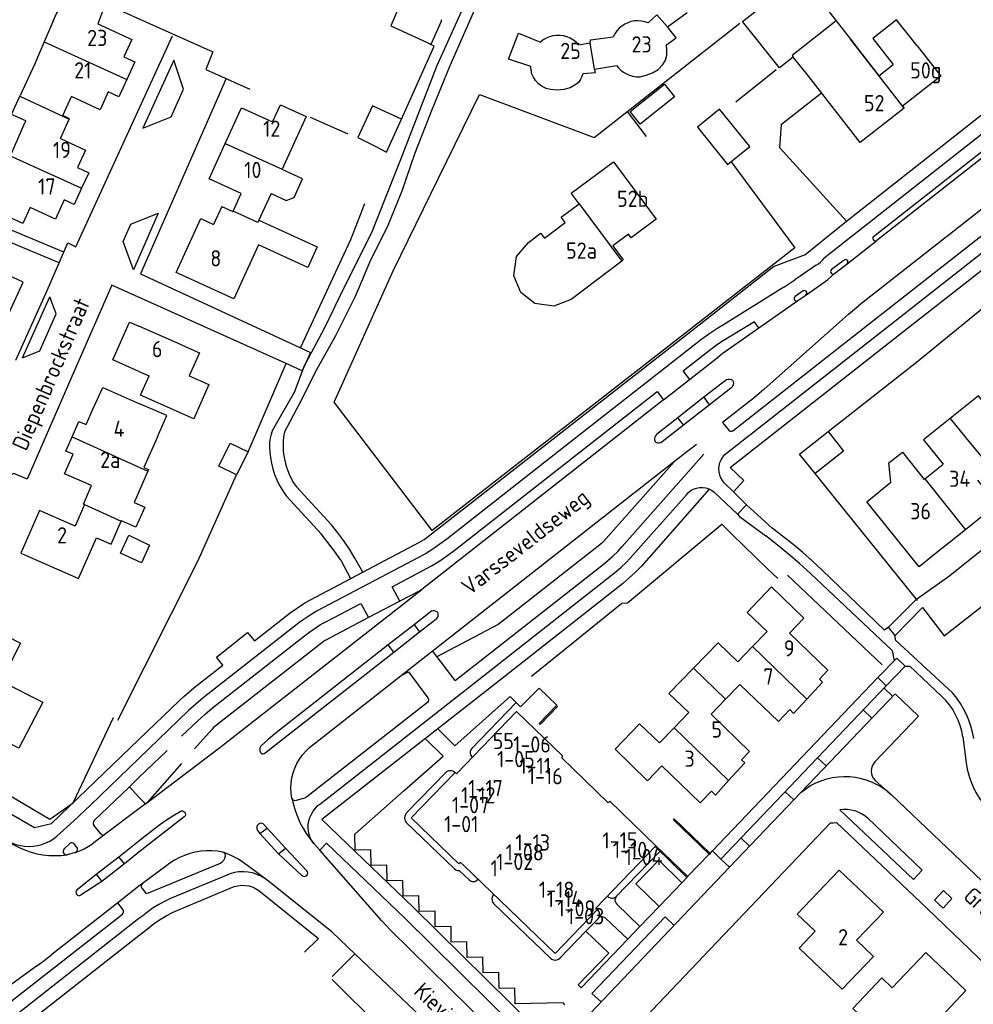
# Model space of a CAD drawing. Header units: metres. Extents: x 226218 to 240385, y 439369 to 449677.
# Tile 182 of 256: x 234982 to 235129, y 444395 to 444547. Entities that reach past the tile are written whole.
import ezdxf

# ---------------------------------------------------------------- set-up
doc = ezdxf.new("R2010")
doc.units = ezdxf.units.M
doc.header["$MEASUREMENT"] = 0
for name, color, linetype in [('DAKRAND', 4, 'Continuous'), ('DAKRAND-BYG', 4, 'Continuous'), ('HEG', 253, 'Continuous'), ('HEK', 253, 'Continuous'), ('HOOFDGEBOUW', 4, 'Continuous'), ('HUISNUMMER', 253, 'Continuous'), ('KANTVERH', 253, 'Continuous'), ('KNTGESLVERH', 253, 'Continuous'), ('MUUR', 253, 'Continuous'), ('RASTER', 253, 'Continuous'), ('STRAATNAAM', 253, 'Continuous'), ('TUSSENMUUR', 253, 'Continuous')]:
    doc.layers.add(name, color=color, linetype=linetype)
doc.styles.get("Standard").update_dxf_attribs({"font": 'iso.shx'})

msp = doc.modelspace()

# ---------------------------------------------------------------- linework, layer by layer
at = {"layer": 'DAKRAND'}
for p, q in [((234986.8, 444546.97), (234985.36, 444543.64)), ((235107.57, 444546.87), (235109.78, 444544.04)), ((234985.36, 444543.64), (234983.91, 444540.27)), ((235102.99, 444538.74), (235100.96, 444541.29)), ((234981.6, 444535.26), (234981.66, 444535.39)), ((235019.58, 444518.52), (235018.49, 444516.13))]:
    msp.add_line(p, q, dxfattribs=at)
for points in [[(235100.96, 444541.29), (235098.82, 444539.62), (235093.11, 444546.8), (235102.1, 444553.89), (235107.57, 444546.87)], [(235120.06, 444543.01), (235116.9, 444547.05), (235113.21, 444544.17), (235116.36, 444540.13)], [(234982.53, 444531.47), (234980.31, 444532.45), (234981.6, 444535.26)], [(234982.35, 444531.09), (234980.28, 444526.38), (234980.2, 444526.42), (234980.06, 444526.49), (234979.92, 444526.16)], [(235020.38, 444520.26), (235022.73, 444519.18), (235023.92, 444519.64), (235025.23, 444522.51), (235022.07, 444523.95)], [(234982.08, 444515.65), (234976.64, 444518.13), (234978.01, 444521.06), (234977.77, 444521.16)], [(235018.49, 444516.13), (235027.49, 444512.01), (235026.04, 444508.84), (235018.43, 444512.31)], [(235006.64, 444496.84), (235009.32, 444495.66), (235007.76, 444492.14)], [(235132.51, 444485.27), (235129.55, 444489.03), (235125.15, 444485.53)], [(235125.15, 444485.53), (235121.05, 444482.28), (235124.09, 444478.5)], [(235002.83, 444482.72), (235000.76, 444478.01), (235001.49, 444477.69), (235001.36, 444477.41)], [(235116.03, 444475.71), (235115.72, 444478.7), (235117.79, 444480.36), (235121.17, 444476.16)], [(235001.36, 444477.41), (234999.24, 444472.59), (235000.88, 444471.87), (234999.53, 444468.79), (234997.28, 444469.78)], [(235103.03, 444442.24), (235105.46, 444444.87), (235104.98, 444445.35)], [(235100.43, 444440.65), (235101.01, 444440.07), (235103.03, 444442.24)], [(235090.98, 444429.69), (235093.5, 444432.43), (235092.96, 444432.89)], [(235088.32, 444428.07), (235088.95, 444427.47), (235090.98, 444429.69)], [(235117.36, 444390.84), (235115.78, 444389.18), (235110.13, 444394.55), (235114.6, 444399.26), (235116.23, 444397.72)]]:
    msp.add_lwpolyline(points, dxfattribs=at)
at = {"layer": 'DAKRAND-BYG'}
for p, q in [((235016.82, 444480.4), (235015.06, 444476.84)), ((235015.06, 444476.84), (235012.32, 444478.2))]:
    msp.add_line(p, q, dxfattribs=at)
for points in [[(235082.65, 444535.14), (235077.31, 444530.95), (235075.77, 444532.91), (235081.11, 444537.1), (235082.65, 444535.14)], [(235040.5, 444531.74), (235036.02, 444533.77), (235033.78, 444528.91), (235036.43, 444527.54)], [(235094.23, 444527.48), (235089.56, 444533.24), (235086.16, 444530.48), (235090.83, 444524.72), (235094.23, 444527.48)], [(235036.43, 444527.54), (235038.21, 444526.62), (235040.5, 444531.74)], [(235104.32, 444477.07), (235101.9, 444480.07), (235106.32, 444483.52)], [(235106.32, 444483.52), (235108.69, 444480.53), (235104.32, 444477.07)], [(235012.32, 444478.2), (235014.08, 444481.76), (235016.82, 444480.4)], [(235000.37, 444463.31), (234997.15, 444464.8), (234998.41, 444467.53), (235001.63, 444466.03), (235000.37, 444463.31)]]:
    msp.add_lwpolyline(points, dxfattribs=at)
at = {"layer": 'HEG'}
for p, q in [((235024.94, 444496.45), (235032.68, 444513.15)), ((235016.82, 444480.4), (235022.7, 444494.04)), ((235009.1, 444463.53), (235015.06, 444476.84)), ((235120.14, 444457.47), (235104.32, 444477.07)), ((235091.55, 444467.67), (235096.93, 444462.4)), ((235100.05, 444461.38), (235114.69, 444447.57)), ((234967.11, 444434.99), (234986.26, 444423.74))]:
    msp.add_line(p, q, dxfattribs=at)
for points in [[(234994.81, 444549.51), (235011.41, 444542.08), (235010.29, 444539.39), (235017.09, 444536.35)], [(235106.32, 444483.52), (235119.99, 444494.22), (235133.15, 444504.96), (235175.49, 444538.8)], [(235060.58, 444445.79), (235074.48, 444457.06), (235075.4, 444457.13)]]:
    msp.add_lwpolyline(points, dxfattribs=at)
at = {"layer": 'HEK'}
for p, q in [((235026.41, 444532.01), (235032.22, 444529.44)), ((235032.68, 444513.15), (235034.84, 444518.73)), ((234996.71, 444439.03), (235009.1, 444463.53)), ((235096.93, 444462.4), (235098.58, 444460.86))]:
    msp.add_line(p, q, dxfattribs=at)
for points in [[(235040.5, 444531.74), (235045.53, 444542.98), (235044.86, 444543.26)], [(235075.4, 444457.13), (235089.93, 444469.24), (235091.55, 444467.67)]]:
    msp.add_lwpolyline(points, dxfattribs=at)
at = {"layer": 'HOOFDGEBOUW'}
for p, q in [((235078.55, 444546.55), (235079.92, 444547.81)), ((235081.57, 444545.94), (235084.58, 444548.18)), ((235067.83, 444543.17), (235069.64, 444543.5)), ((234983.91, 444540.27), (234981.66, 444535.39)), ((234999.38, 444540.55), (234998.13, 444537.83)), ((234982.53, 444531.47), (234982.35, 444531.09)), ((234987.87, 444528.73), (234989.25, 444531.73)), ((234992.25, 444523.45), (234991.15, 444521.05)), ((235022.08, 444523.99), (235022.07, 444523.95)), ((235014.51, 444517.55), (235015.75, 444520.27)), ((235020.38, 444520.26), (235019.58, 444518.52)), ((235012.76, 444518.27), (235011.49, 444515.48)), ((235012.76, 444518.27), (235014.48, 444517.49)), ((234983.21, 444518.1), (234982.08, 444515.65)), ((235014.48, 444517.49), (235014.51, 444517.55)), ((235009.53, 444516.38), (235011.49, 444515.48)), ((234982.13, 444506.6), (234976.06, 444509.36)), ((234979.66, 444501.17), (234982.13, 444506.6)), ((235006.64, 444496.84), (235000, 444499.77)), ((235000, 444492.81), (235001.55, 444492.12)), ((235121.27, 444476.24), (235124.09, 444478.5)), ((235121.17, 444476.16), (235121.27, 444476.24)), ((234991.42, 444472.35), (234992.68, 444475.2)), ((234991.6, 444472.28), (234990.13, 444468.94)), ((234991.6, 444472.28), (234991.42, 444472.35)), ((234997.25, 444469.72), (234997.28, 444469.78)), ((235106.3, 444446.72), (235104.98, 444445.35)), ((235065.17, 444433.25), (235065.4, 444433.48)), ((235072.41, 444426.28), (235065.17, 444433.25)), ((235072.64, 444426.52), (235072.41, 444426.28))]:
    msp.add_line(p, q, dxfattribs=at)
for points in [[(234986.8, 444546.97), (234989.12, 444552.01), (234989.13, 444552.02), (234992.95, 444550.26), (234994.8, 444549.41), (234993.64, 444546.42)], [(235039.91, 444548.51), (235038.85, 444546.1), (235045.04, 444543.28)], [(234993.64, 444546.42), (234998.9, 444544), (234997.68, 444541.33), (234999.38, 444540.55)], [(235045.04, 444543.28), (235045.07, 444543.26), (235046.6, 444546.75), (235046.74, 444547.07)], [(235078.55, 444546.55), (235078.05, 444546.73), (235077.52, 444546.84), (235076.99, 444546.88), (235076.46, 444546.86), (235075.93, 444546.76), (235075.42, 444546.6), (235074.94, 444546.37), (235074.49, 444546.08), (235074.08, 444545.73), (235073.72, 444545.34), (235073.41, 444544.9), (235073.17, 444544.43)], [(235081.37, 444543.18), (235082.86, 444544.26), (235081.57, 444545.94)], [(235068.12, 444537.81), (235067.81, 444537.39), (235067.42, 444537.05), (235066.52, 444536.57), (235065.54, 444536.28), (235064.52, 444536.18), (235063.51, 444536.27), (235062.83, 444536.46), (235062.2, 444536.77), (235061.64, 444537.18), (235061.16, 444537.69), (235060.85, 444538.17), (235060.63, 444538.7), (235060.51, 444539.26), (235060.47, 444539.83), (235057.03, 444540.96), (235058.56, 444544.99), (235061.94, 444543.6)], [(235067.83, 444543.17), (235067.45, 444543.57), (235067.02, 444543.91), (235066.55, 444544.2), (235066.05, 444544.41), (235065.52, 444544.56), (235064.97, 444544.64), (235064.42, 444544.64), (235063.88, 444544.57), (235063.35, 444544.43), (235062.84, 444544.22), (235062.37, 444543.94), (235061.94, 444543.6)], [(235069.64, 444543.5), (235069.65, 444543.97), (235073.17, 444544.43)], [(235070.3, 444539.42), (235073.66, 444540), (235073.99, 444539.61), (235074.36, 444539.26), (235074.77, 444538.96), (235075.22, 444538.71), (235075.7, 444538.5), (235076.21, 444538.34), (235076.73, 444538.24), (235077.26, 444538.26), (235078.27, 444538.48), (235079.24, 444538.84), (235080.13, 444539.39), (235080.85, 444540.14), (235081.23, 444540.84), (235081.43, 444541.6), (235081.47, 444542.39), (235081.37, 444543.18)], [(235109.78, 444544.04), (235114.17, 444538.41), (235116.36, 444540.13)], [(235120.06, 444543.01), (235123.71, 444538.33), (235117.82, 444533.73), (235118.08, 444533.4)], [(235068.12, 444537.81), (235068.35, 444538.27), (235068.54, 444538.76), (235070.42, 444538.93), (235070.3, 444539.42)], [(235118.08, 444533.4), (235111.29, 444528.1), (235102.99, 444538.74)], [(234998.13, 444537.83), (234996.91, 444535.18), (234995.26, 444535.94), (234993.99, 444533.18), (234989.6, 444535.2)], [(234989.25, 444531.73), (234989.28, 444531.79), (234988.25, 444532.26), (234989.6, 444535.2)], [(235013.29, 444527.95), (235015.82, 444533.48), (235020.61, 444531.29), (235021.81, 444533.91), (235021.83, 444533.95), (235025.8, 444532.14), (235022.08, 444523.99)], [(234987.87, 444528.73), (234991.77, 444526.93), (234990.52, 444524.24), (234992.25, 444523.45)], [(235015.75, 444520.27), (235010.82, 444522.53), (235013.29, 444527.95)], [(235067.9, 444518.64), (235066.67, 444520.28), (235073.2, 444525.14), (235079.78, 444516.29)], [(234991.15, 444521.05), (234990, 444518.55), (234988.47, 444519.26), (234987.11, 444516.31), (234983.21, 444518.1)], [(235074.5, 444509.83), (235066.66, 444503.91), (235064.02, 444502.86), (235061.06, 444503.29), (235058.92, 444505), (235057.86, 444507.54), (235058.27, 444510.52), (235060.08, 444512.71), (235061.97, 444514.15), (235062.58, 444513.35), (235065.77, 444515.78), (235065.16, 444516.58), (235067.9, 444518.64)], [(235018.43, 444512.31), (235014.63, 444504), (235005.73, 444508.07), (235009.53, 444516.38)], [(235079.78, 444516.29), (235075.93, 444513.43), (235075.51, 444513.99), (235073.1, 444512.17), (235074.73, 444510.01), (235074.5, 444509.83)], [(235000, 444492.81), (234995.94, 444494.59), (234998.51, 444500.42), (235000, 444499.77)], [(235007.76, 444492.14), (235010.78, 444490.8), (235008.45, 444485.52), (235000.24, 444489.14), (235001.55, 444492.12)], [(234992.95, 444487.07), (234994.4, 444490.35), (235000, 444487.88)], [(235002.83, 444482.72), (235004.27, 444486), (235000, 444487.88)], [(234989.68, 444482.7), (234990.74, 444485.1), (234991.86, 444484.61), (234992.95, 444487.07)], [(234992.68, 444475.2), (234988.52, 444477.03), (234989.85, 444480.03), (234988.72, 444480.53), (234989.68, 444482.7)], [(235129.36, 444476.06), (235132.4, 444472.31), (235127.53, 444468.4)], [(235127.53, 444468.4), (235122.61, 444464.45), (235120.39, 444462.66), (235112.31, 444472.72), (235116.03, 444475.71)], [(234990.13, 444468.94), (234984.67, 444471.35), (234981.77, 444464.77)], [(234993.44, 444467.16), (234995.69, 444466.17), (234997.25, 444469.72)], [(234981.77, 444464.77), (234990.66, 444460.86), (234993.44, 444467.16)], [(235094.65, 444450.36), (235096.91, 444452.7), (235093.86, 444455.64), (235097.62, 444459.57), (235102.6, 444454.74), (235100.38, 444452.44), (235106.3, 444446.72)], [(234977.43, 444453.05), (234981.74, 444450.88), (234978.72, 444445.04), (234985.16, 444441.79), (234981.44, 444434.7), (234970.67, 444440.11), (234977.43, 444453.05)], [(235085.56, 444447.05), (235089.34, 444450.97), (235092.4, 444448.02), (235094.65, 444450.36)], [(235082.56, 444437.84), (235084.82, 444440.18), (235081.77, 444443.13), (235085.56, 444447.05)], [(235100.43, 444440.65), (235098.65, 444438.81), (235092.73, 444444.54), (235090.51, 444442.25)], [(235090.51, 444442.25), (235088.28, 444439.94), (235094.22, 444434.2), (235092.96, 444432.89)], [(235042.01, 444423.93), (235048.77, 444430.94), (235049.01, 444430.72), (235058.27, 444440.34), (235065.4, 444433.48)], [(235088.32, 444428.07), (235086.6, 444426.27), (235080.67, 444431.98), (235078.46, 444429.68), (235073.45, 444434.55), (235077.25, 444438.46), (235080.3, 444435.51), (235082.56, 444437.84)], [(235064.21, 444403.03), (235070.73, 444409.8), (235070.5, 444410.02), (235079.77, 444419.66), (235072.64, 444426.52)], [(235064.21, 444403.03), (235050.11, 444416.6), (235049.61, 444417.09), (235049.37, 444416.85), (235042.01, 444423.93)], [(235114.88, 444409.42), (235108.05, 444415.9), (235101.58, 444409.1), (235104.31, 444406.46), (235101.84, 444403.85), (235108.49, 444397.52), (235113.33, 444402.58), (235110.72, 444405.07), (235114.88, 444409.42)], [(235116.23, 444397.72), (235121.43, 444403.17), (235127.6, 444397.31), (235123.65, 444393.18), (235126.54, 444390.4), (235121.57, 444385.23)]]:
    msp.add_lwpolyline(points, dxfattribs=at)
at = {"layer": 'KANTVERH'}
for p, q in [((235160.3, 444553.16), (235105.7, 444510.29)), ((235113.33, 444513.6), (235133.26, 444529.25)), ((235133.76, 444528.65), (235113.83, 444513.02)), ((235115.89, 444500), (235152.18, 444528.5)), ((235119.27, 444500), (235153.49, 444526.88)), ((235135.32, 444522.01), (235111.01, 444502.91)), ((235112.48, 444500), (235139.46, 444521.17)), ((235109.26, 444509.41), (235113.83, 444513.02)), ((235097.92, 444509), (235102.83, 444510.83)), ((235104.48, 444509.2), (235101.2, 444506.92)), ((235108.79, 444509.97), (235106.86, 444508.51)), ((235107.3, 444507.89), (235109.26, 444509.41)), ((235086.41, 444500), (235097.92, 444509)), ((235106.23, 444506.92), (235107.3, 444507.89)), ((235099.52, 444505.78), (235101.2, 444506.92)), ((235102.88, 444504.58), (235106.23, 444506.92)), ((234981, 444494.54), (234985.84, 444505.29)), ((235099.52, 444505.78), (235090.17, 444500)), ((235102.47, 444505.22), (235101.24, 444504.38)), ((235101.68, 444503.73), (235102.88, 444504.58)), ((234982, 444494.93), (234986.23, 444504.31)), ((235096.33, 444500), (235101.68, 444503.73)), ((235109.45, 444501.64), (235107.61, 444500)), ((235109.45, 444501.64), (235111.01, 444502.91)), ((235094.99, 444500.47), (235094.21, 444500)), ((235095.3, 444500), (235094.99, 444500.47)), ((235044.67, 444467.38), (235086.41, 444500)), ((235090.17, 444500), (235089.33, 444499.48)), ((235094.21, 444500), (235089.89, 444497.36)), ((235090.39, 444479.97), (235115.89, 444500)), ((235091.64, 444483.66), (235112.48, 444500)), ((235095.63, 444499.52), (235095.3, 444500)), ((235107.61, 444500), (235096.41, 444490.04)), ((235084.02, 444484.56), (235088, 444487.68)), ((235082.57, 444478.85), (235071.68, 444466.58)), ((235074.55, 444465.79), (235087.14, 444480.03)), ((235082.87, 444479.15), (235082.57, 444478.85)), ((235029.7, 444469.13), (235024.28, 444475.03)), ((235087.97, 444474.67), (235077.52, 444462.79)), ((235028.16, 444467.71), (235022.73, 444473.6)), ((235075.79, 444464.03), (235084.46, 444473.77)), ((235088.73, 444474.2), (235092.34, 444470.77)), ((235097.68, 444468.64), (235093.74, 444472.24)), ((235092.34, 444470.77), (235092.67, 444470.42)), ((235092.67, 444470.42), (235096.71, 444467.46)), ((235025.6, 444457.1), (235043.26, 444466.49)), ((235071.13, 444466.06), (235055.81, 444454.06)), ((235044.19, 444464.68), (235027.37, 444455.81)), ((235031.14, 444463.72), (235032.66, 444460.85)), ((235034.53, 444461.85), (235033.29, 444464.03)), ((235048.77, 444445.13), (235071.62, 444463.05)), ((235043.63, 444459.18), (235043.31, 444458.96)), ((235043.31, 444458.96), (235040.25, 444457.37)), ((235028.91, 444454.24), (235034.22, 444457.03)), ((235034.22, 444457.03), (235035.43, 444454.83)), ((235040.25, 444457.37), (235035.43, 444454.83)), ((235035.43, 444454.83), (235028.74, 444451.31)), ((235024.89, 444454.17), (235009.89, 444442.47)), ((235055.4, 444453.76), (235045.97, 444448.81)), ((235055.81, 444454.06), (235055.4, 444453.76)), ((235011.32, 444440.92), (235025.54, 444452.02)), ((235039.33, 444449.5), (235043.26, 444452.62)), ((235028.42, 444451.09), (235011.5, 444437.88)), ((235028.74, 444451.31), (235028.42, 444451.09)), ((235048.77, 444445.13), (235045.3, 444449.69)), ((235026.31, 444434.78), (235040.47, 444445.9)), ((235040.47, 444445.9), (235040.85, 444446.1)), ((235114.96, 444443.96), (235116.29, 444442.7)), ((235102.16, 444427.9), (235116.67, 444443.09)), ((235116.67, 444443.09), (235120.29, 444439.64)), ((235000, 444436.03), (235006.2, 444441.98)), ((235044.49, 444441.74), (235025.91, 444427.2)), ((235051.36, 444434.64), (235058.19, 444441.76)), ((235007.64, 444440.5), (235000, 444433.13)), ((235111.76, 444440.6), (235113.08, 444439.34)), ((235120.29, 444439.64), (235113.55, 444432.59)), ((235006.57, 444436.53), (235009.07, 444438.94)), ((235011.5, 444437.88), (235011.27, 444437.61)), ((235011.27, 444437.61), (235008.57, 444434.61)), ((235127.1, 444436.43), (235127.63, 444432.42)), ((234986.51, 444423.08), (235000, 444436.03)), ((235000, 444430.16), (235004.35, 444434.33)), ((235104.71, 444433.21), (235106.04, 444431.95)), ((235000, 444433.13), (234992.5, 444425.9)), ((235006.56, 444432.32), (235001.3, 444426.37)), ((234998.51, 444428.73), (235000, 444430.16)), ((235041.24, 444424.66), (235047.38, 444431)), ((234993.08, 444423.54), (234998.51, 444428.73)), ((234998.51, 444428.73), (235000, 444427.14)), ((235113.58, 444429.73), (235115.45, 444428.08)), ((235000, 444427.14), (235000.99, 444426.09)), ((235091.11, 444416.32), (235102.16, 444427.9)), ((235099.71, 444427.97), (235101.03, 444426.71)), ((235115.45, 444428.08), (235116.06, 444427.54)), ((235116.06, 444427.54), (235163.67, 444382.16)), ((235000.99, 444426.09), (235000, 444425.34)), ((235025.2, 444426.86), (235024.25, 444426.61)), ((234978.61, 444425.52), (234983.88, 444422.47)), ((235000, 444425.34), (234994.8, 444421.41)), ((235006.99, 444424.11), (235000, 444418.64)), ((234983.88, 444422.47), (234986.51, 444423.08)), ((234994.09, 444421.51), (234993.05, 444422.83)), ((235000, 444420.42), (235002.99, 444422.77)), ((235019.78, 444422.36), (235019.18, 444423.01)), ((235041.22, 444423.26), (235048.68, 444416.07)), ((234994.8, 444421.41), (234992.8, 444419.94)), ((234988.43, 444419.16), (234989.26, 444419.94)), ((234989.97, 444419.93), (234990.49, 444419.23)), ((234996.87, 444417.96), (235000, 444420.42)), ((235026.99, 444419.99), (235027.88, 444418.98)), ((235092.91, 444420.83), (235094.22, 444419.58)), ((234990.15, 444418.61), (234988.9, 444418.27)), ((235000, 444418.64), (234997.76, 444416.88)), ((235021.5, 444418.4), (235025.15, 444415.04)), ((235025.89, 444415.78), (235022.62, 444419.3)), ((235073.63, 444411.8), (235080.38, 444418.78)), ((235084.67, 444414.96), (235087.98, 444418.33)), ((235088.12, 444418.47), (235088.48, 444418.84)), ((235089.8, 444417.58), (235088.48, 444418.84)), ((234993.41, 444415.25), (234996.87, 444417.96)), ((234997.76, 444416.88), (234994.25, 444414.11)), ((234997.76, 444416.88), (234996.87, 444417.96)), ((235001.45, 444412.37), (235012.58, 444416.98)), ((235089.8, 444417.58), (235091.11, 444416.32)), ((234990.47, 444412.89), (234993.41, 444415.25)), ((234993.41, 444415.25), (234994.25, 444414.11)), ((235004.08, 444416.47), (235000.53, 444413.82)), ((235014.07, 444415.34), (235004.86, 444411.49)), ((235049.4, 444415.83), (235050.92, 444414.37)), ((234994.25, 444414.11), (234991.07, 444412.07)), ((235000.53, 444413.82), (235000, 444413.41)), ((235000, 444413.41), (234996.72, 444410.86)), ((235000.43, 444413.11), (235000.83, 444412.57)), ((235006.35, 444409.89), (235014.69, 444413.35)), ((234996.72, 444410.86), (234986.54, 444402.88)), ((234997.55, 444409.78), (234996.72, 444410.86)), ((235054.69, 444410.75), (235063.48, 444402.29)), ((234979.77, 444395.25), (234997.45, 444409.09)), ((235042.34, 444410.14), (235061.85, 444390.93)), ((235000, 444408.41), (234937.48, 444359.46)), ((235000.58, 444408.86), (235000, 444408.41)), ((235041.01, 444408.48), (235062.7, 444387.08)), ((235071.24, 444408.67), (235070.97, 444408.6)), ((235071.52, 444408.67), (235071.24, 444408.67)), ((235075.41, 444405.22), (235072.05, 444408.43)), ((235000, 444405.82), (235001.25, 444406.8)), ((235033.29, 444403), (235029.82, 444406.31)), ((235060.82, 444385.07), (235038.8, 444406.63)), ((234950.96, 444367.38), (235000, 444405.82)), ((235033.29, 444403), (235029.79, 444399.47)), ((234984.19, 444401.05), (234978.04, 444396.62))]:
    msp.add_line(p, q, dxfattribs=at)
for points in [[(235025.36, 444493.39), (235028.61, 444499.48), (235031.89, 444506.28), (235035.93, 444514.25), (235040.34, 444525.39), (235045.94, 444539.87), (235053.86, 444557.45)], [(235031.19, 444500), (235033.41, 444504.42), (235035.78, 444510), (235038.34, 444515.11), (235040.59, 444520.67), (235042.63, 444526.52), (235045.26, 444533.22), (235048.03, 444540), (235052.2, 444549.47), (235055.52, 444556.65)], [(235102.74, 444510.79), (235109.19, 444516.01), (235131.7, 444533.71), (235148.48, 444546.57), (235151.62, 444549.11)], [(234985.84, 444505.29), (234989.02, 444512.64), (234990.27, 444512.05), (235005.18, 444544.58)], [(235006.88, 444536.36), (235005.35, 444540.83), (235000.58, 444530.34), (235004.94, 444532.1), (235006.88, 444536.36)], [(235013.43, 444537.99), (235000.21, 444507.84), (235024.94, 444496.45)], [(235109.18, 444515.99), (235098.86, 444527.29), (235099.15, 444530.94), (235105.32, 444535.76)], [(234988.4, 444511.22), (234966.37, 444520.4), (234960.12, 444516.9), (234951.02, 444520.93), (234938.53, 444526.47)], [(234987.69, 444509.57), (234966.48, 444518.41), (234960.21, 444514.89), (234950.3, 444519.28), (234937.85, 444524.8)], [(235002.98, 444517.22), (234999.17, 444508.48), (234997.58, 444512.83), (234998.76, 444515.54), (235002.98, 444517.22)], [(235113.33, 444513.6), (235113.25, 444513.46), (235113.22, 444513.3), (235113.27, 444513.14), (235113.37, 444513.02), (235113.52, 444512.95), (235113.68, 444512.96), (235113.83, 444513.02)], [(235104.48, 444509.2), (235104.83, 444509.42), (235105.15, 444509.67), (235105.45, 444509.97), (235105.7, 444510.29)], [(235109.26, 444509.41), (235109.35, 444509.54), (235109.39, 444509.7), (235109.35, 444509.85), (235109.24, 444509.98), (235109.1, 444510.05), (235108.93, 444510.04), (235108.79, 444509.97)], [(235106.86, 444508.51), (235106.75, 444508.38), (235106.71, 444508.22), (235106.74, 444508.06), (235106.84, 444507.92), (235106.98, 444507.84), (235107.15, 444507.83), (235107.3, 444507.89)], [(235022.7, 444494.04), (234995.83, 444506.1), (234990.02, 444492.87), (234982.72, 444476.21), (234980.68, 444477.05), (234975.56, 444474.36), (234972.61, 444467.88), (234977.08, 444465.84), (234973.79, 444458.62), (234969.32, 444460.66), (234965.97, 444453.34), (234970.45, 444451.3), (234967.16, 444444.09), (234962.68, 444446.13), (234958.45, 444436.84), (234962.54, 444434.49)], [(235102.88, 444504.58), (235103, 444504.71), (235103.05, 444504.86), (235103.03, 444505.03), (235102.94, 444505.17), (235102.8, 444505.26), (235102.63, 444505.28), (235102.47, 444505.22)], [(234982, 444494.93), (234984.72, 444495.99), (234987.24, 444501.69), (234986.23, 444504.31)], [(235101.24, 444504.38), (235101.13, 444504.25), (235101.08, 444504.09), (235101.11, 444503.92), (235101.2, 444503.78), (235101.35, 444503.69), (235101.52, 444503.67), (235101.68, 444503.73)], [(235022.44, 444483.45), (235024.76, 444487.79), (235027.44, 444493.13), (235030.36, 444498.35), (235031.19, 444500)], [(235089.33, 444499.48), (235088.07, 444498.67), (235086.85, 444497.8)], [(235090.81, 444496.14), (235095.63, 444499.52), (235096.33, 444500)], [(235091.72, 444474.24), (235093.34, 444475.98), (235091.23, 444477.98), (235119.27, 444500)], [(235119.98, 444457.67), (235125.13, 444461.34), (235173.37, 444500)], [(235086.85, 444497.8), (235064.8, 444480.52), (235047.49, 444466.96)], [(235089.89, 444497.36), (235089.05, 444496.79), (235088.23, 444496.21)], [(235024.94, 444496.45), (235026.47, 444495.75), (235025.19, 444492.92), (235022.7, 444494.04)], [(235088.23, 444496.21), (235083.94, 444492.84), (235084.94, 444491.57)], [(235089.21, 444494.93), (235090, 444495.55), (235090.81, 444496.14)], [(235080.92, 444488.45), (235084.94, 444491.57), (235089.21, 444494.93)], [(235025.29, 444493.12), (235023.94, 444489.58), (235020.61, 444483.73)], [(235090.42, 444491.37), (235087.14, 444488.83), (235088, 444487.68), (235091.32, 444490.27)], [(235091.65, 444491.39), (235091.42, 444491.51), (235091.16, 444491.57), (235090.9, 444491.57), (235090.65, 444491.5), (235090.42, 444491.37)], [(235091.32, 444490.27), (235091.5, 444490.4), (235091.64, 444490.57), (235091.72, 444490.76), (235091.76, 444490.98), (235091.73, 444491.19), (235091.65, 444491.39)], [(235048.86, 444465.36), (235079.95, 444489.7), (235080.92, 444488.45), (235043.63, 444459.18)], [(235096.41, 444490.04), (235095.67, 444489.38), (235094.91, 444488.75)], [(235087.14, 444488.83), (235083.14, 444485.65), (235079.85, 444483.08)], [(235094.91, 444488.75), (235090.05, 444484.95), (235090.94, 444483.8)], [(235080.7, 444481.98), (235084.02, 444484.56), (235083.14, 444485.65)], [(235020.61, 444483.73), (235020.4, 444483.13), (235020.25, 444482.51), (235020.16, 444481.88), (235020.13, 444481.25)], [(235022.44, 444483.45), (235022.32, 444482.73), (235022.25, 444482), (235022.23, 444481.27)], [(235090.94, 444483.8), (235091.08, 444483.66), (235091.26, 444483.59), (235091.46, 444483.59), (235091.64, 444483.66)], [(235079.85, 444483.08), (235079.7, 444482.9), (235079.6, 444482.69), (235079.56, 444482.47), (235079.56, 444482.24), (235079.63, 444482.02)], [(235079.63, 444482.02), (235079.81, 444481.87), (235080.04, 444481.79), (235080.27, 444481.78), (235080.5, 444481.85), (235080.7, 444481.98)], [(235020.13, 444481.25), (235020.17, 444480.37), (235020.27, 444479.5), (235020.42, 444478.64)], [(235022.23, 444481.27), (235022.26, 444480.53), (235022.34, 444479.8), (235022.48, 444479.08)], [(235040.47, 444445.9), (235082.87, 444479.15), (235086.03, 444481.61)], [(235022.48, 444479.08), (235022.66, 444478.36), (235022.89, 444477.65), (235023.17, 444476.96)], [(235090.33, 444475.58), (235090.02, 444475.96), (235089.78, 444476.38), (235089.6, 444476.83), (235089.5, 444477.3), (235089.47, 444477.79), (235089.51, 444478.27), (235089.63, 444478.74), (235089.82, 444479.19), (235090.08, 444479.6), (235090.39, 444479.97)], [(235020.42, 444478.64), (235020.64, 444477.78), (235020.92, 444476.93), (235021.25, 444476.11)], [(235021.25, 444476.11), (235021.68, 444475.23), (235022.17, 444474.4), (235022.73, 444473.6)], [(235023.17, 444476.96), (235023.49, 444476.29), (235023.86, 444475.65), (235024.28, 444475.03)], [(235084.46, 444473.77), (235084.79, 444474.13), (235085.16, 444474.42), (235085.58, 444474.65), (235086.03, 444474.81), (235086.5, 444474.9), (235086.98, 444474.91), (235087.45, 444474.84), (235087.91, 444474.7), (235088.34, 444474.48), (235088.73, 444474.2)], [(235091.84, 444474.12), (235091.72, 444474.24), (235090.33, 444475.58)], [(235092.34, 444470.77), (235093.74, 444472.24), (235091.84, 444474.12)], [(235120.88, 444456.38), (235124.24, 444452.05), (235131.82, 444457.94), (235134.87, 444454.01), (235143.04, 444460.36), (235140, 444464.29), (235146.96, 444469.69), (235147.61, 444470.39), (235148.06, 444470.6), (235148.45, 444470.29)], [(235033.29, 444464.03), (235032.49, 444465.37), (235031.62, 444466.67), (235030.69, 444467.92), (235029.7, 444469.13)], [(235105.41, 444462.14), (235103.93, 444463.52), (235102.42, 444464.86), (235100.87, 444466.16), (235099.29, 444467.42), (235097.68, 444468.64)], [(235031.14, 444463.72), (235030.17, 444465.09), (235029.16, 444466.44), (235028.11, 444467.76)], [(235043.26, 444466.49), (235043.98, 444466.91), (235044.67, 444467.38)], [(235047.49, 444466.96), (235046.42, 444466.15), (235045.32, 444465.39), (235044.19, 444464.68)], [(235103.59, 444461.65), (235101.92, 444463.16), (235100.21, 444464.63), (235098.48, 444466.06), (235096.71, 444467.46)], [(235043.82, 444462.09), (235045.14, 444462.81), (235046.43, 444463.59), (235047.67, 444464.45), (235048.86, 444465.36)], [(235071.68, 444466.58), (235071.43, 444466.3), (235071.13, 444466.06)], [(235071.62, 444463.05), (235072.4, 444463.68), (235073.15, 444464.34), (235073.87, 444465.05), (235074.55, 444465.79)], [(235073.65, 444461.95), (235074.4, 444462.61), (235075.11, 444463.3), (235075.79, 444464.03)], [(235040.25, 444457.37), (235039.06, 444459.59), (235043.82, 444462.09)], [(235077.52, 444462.79), (235076.58, 444461.82), (235075.6, 444460.9), (235074.58, 444460.03)], [(235115.64, 444453.38), (235115.03, 444452.92), (235105.41, 444462.14)], [(235028.05, 444426.19), (235052.42, 444445.28), (235073.65, 444461.95)], [(235103.59, 444461.65), (235116.23, 444449.74), (235116.52, 444448.15)], [(235000.99, 444426.09), (235012.45, 444434.8), (235043.63, 444459.18)], [(235074.58, 444460.03), (235054.13, 444443.97), (235028.23, 444423.7), (235042.34, 444410.14)], [(235120.88, 444456.38), (235116.66, 444452.07), (235115.64, 444453.38), (235119.98, 444457.67)], [(235023.35, 444455.56), (235024.45, 444456.36), (235025.6, 444457.1)], [(235008.47, 444444), (235012.91, 444447.49), (235011.94, 444448.76), (235016.76, 444452.55), (235017.84, 444451.24), (235023.35, 444455.56)], [(235027.37, 444455.81), (235026.11, 444455.01), (235024.89, 444454.17)], [(235044.93, 444455.69), (235042.44, 444453.72), (235043.26, 444452.62), (235045.8, 444454.58)], [(235046.04, 444455.66), (235045.84, 444455.8), (235045.61, 444455.87), (235045.37, 444455.88), (235045.14, 444455.81), (235044.93, 444455.69)], [(235045.8, 444454.58), (235045.97, 444454.71), (235046.09, 444454.88), (235046.16, 444455.07), (235046.18, 444455.28), (235046.14, 444455.48), (235046.04, 444455.66)], [(235042.44, 444453.72), (235038.47, 444450.63), (235020.96, 444436.93)], [(235025.54, 444452.02), (235026.35, 444452.63), (235027.18, 444453.21), (235028.03, 444453.75), (235028.91, 444454.24)], [(235125.58, 444443.16), (235116.73, 444451.36), (235116.66, 444452.07)], [(235019.47, 444433.97), (235039.33, 444449.5), (235038.47, 444450.63)], [(235113.99, 444445.58), (235116.95, 444448.59), (235118.24, 444447.36), (235115.29, 444444.3)], [(235118.24, 444447.36), (235118.96, 444447.35), (235123.85, 444442.72)], [(235040.85, 444446.1), (235041.58, 444446.49), (235044.58, 444442.44)], [(235088.48, 444418.84), (235113.99, 444445.58), (235115.29, 444444.3), (235089.8, 444417.58)], [(235006.2, 444441.98), (235006.93, 444442.68), (235007.69, 444443.36), (235008.47, 444444)], [(235046.11, 444437.7), (235048.74, 444435.08), (235057.29, 444442.66), (235058.19, 444441.76), (235058.89, 444441.07), (235061.74, 444443.98), (235064.48, 444441.34), (235064.44, 444441.28)], [(235009.89, 444442.47), (235008.75, 444441.5), (235007.64, 444440.5)], [(235044.58, 444442.44), (235044.67, 444442.27), (235044.68, 444442.07), (235044.61, 444441.89), (235044.49, 444441.74)], [(235127.1, 444436.43), (235126.94, 444437.32), (235126.7, 444438.19), (235126.39, 444439.03), (235126.01, 444439.85), (235125.56, 444440.64), (235125.05, 444441.38), (235124.48, 444442.07), (235123.85, 444442.72)], [(235128.79, 444436.21), (235128.61, 444437.16), (235128.36, 444438.1), (235128.05, 444439.02), (235127.68, 444439.91), (235127.24, 444440.78), (235126.75, 444441.61), (235126.19, 444442.41), (235125.58, 444443.16)], [(235009.07, 444438.94), (235010.19, 444439.94), (235011.32, 444440.92)], [(235020.96, 444436.93), (235019.92, 444436.04), (235018.89, 444435.13)], [(235018.89, 444435.13), (235018.74, 444434.95), (235018.65, 444434.73), (235018.62, 444434.5), (235018.65, 444434.27), (235018.74, 444434.05)], [(235023.6, 444426.97), (235023.48, 444427.75), (235023.44, 444428.54), (235023.48, 444429.33), (235023.59, 444430.11), (235023.77, 444430.87), (235024.03, 444431.62), (235024.36, 444432.33), (235024.76, 444433.01), (235025.22, 444433.65), (235025.74, 444434.25), (235026.31, 444434.78)], [(235040.89, 444428.18), (235046.94, 444433.49), (235044.18, 444436.18)], [(235018.74, 444434.05), (235018.85, 444433.93), (235019, 444433.85), (235019.17, 444433.84), (235019.33, 444433.88), (235019.47, 444433.97)], [(235051.36, 444434.64), (235051.21, 444434.43), (235051.12, 444434.18), (235051.11, 444433.92), (235051.16, 444433.67), (235051.28, 444433.44), (235051.45, 444433.25)], [(235113.55, 444432.59), (235113.31, 444432.28), (235113.12, 444431.93), (235113.01, 444431.55), (235112.98, 444431.16), (235113.02, 444430.76), (235113.14, 444430.38), (235113.33, 444430.04), (235113.58, 444429.73)], [(235127.63, 444432.42), (235127.8, 444431.47), (235128.03, 444430.53), (235128.33, 444429.61), (235128.7, 444428.72), (235129.13, 444427.85), (235129.63, 444427.02), (235130.19, 444426.23), (235130.8, 444425.48), (235131.47, 444424.79)], [(235047.38, 444431), (235047.52, 444431.11), (235047.7, 444431.2)], [(235047.7, 444431.2), (235047.88, 444431.25), (235048.07, 444431.26)], [(235048.07, 444431.26), (235048.24, 444431.24), (235048.41, 444431.19)], [(235048.41, 444431.19), (235048.6, 444431.08), (235048.77, 444430.94)], [(235102.16, 444427.9), (235102.88, 444428.44), (235103.63, 444428.92), (235104.43, 444429.33), (235105.26, 444429.68), (235106.11, 444429.95), (235106.98, 444430.15), (235107.87, 444430.28), (235108.76, 444430.33), (235109.66, 444430.31), (235110.55, 444430.21), (235111.43, 444430.03), (235112.29, 444429.78), (235113.12, 444429.46), (235113.93, 444429.07), (235114.7, 444428.62), (235115.43, 444428.1), (235116.11, 444427.52)], [(235025.91, 444427.2), (235025.57, 444427), (235025.2, 444426.86)], [(235065.73, 444395.13), (235065.45, 444395.4), (235058.05, 444395.27), (235057.99, 444397.69), (235055.57, 444397.64), (235055.54, 444400.08), (235053.12, 444400.03), (235053.07, 444402.45), (235050.64, 444402.41), (235050.61, 444404.83), (235048.18, 444404.79), (235048.15, 444407.21), (235045.72, 444407.13), (235045.68, 444409.57), (235043.25, 444409.52), (235043.19, 444411.94), (235040.77, 444411.88), (235040.71, 444414.3), (235038.28, 444414.24), (235038.22, 444416.67), (235035.8, 444416.6), (235035.75, 444419.02), (235033.33, 444418.98), (235033.28, 444421.41), (235040.89, 444428.18)], [(234987.34, 444421.14), (234989.95, 444423.49), (234992.5, 444425.9)], [(235001.3, 444426.37), (235001.15, 444426.22), (235000.99, 444426.09)], [(235023.6, 444426.97), (235023.82, 444426.02), (235024.1, 444425.08), (235024.44, 444424.16), (235024.84, 444423.26), (235025.29, 444422.39), (235025.8, 444421.56), (235026.37, 444420.76), (235026.99, 444419.99)], [(235024.25, 444426.61), (235024.09, 444426.59), (235023.93, 444426.62), (235023.78, 444426.7), (235023.67, 444426.82), (235023.6, 444426.97)], [(235026.11, 444422.92), (235026.21, 444423.47), (235026.38, 444424), (235026.61, 444424.51), (235026.89, 444424.99), (235027.23, 444425.43), (235027.61, 444425.84), (235028.05, 444426.19)], [(235002.99, 444422.77), (235004.08, 444423.54), (235005.2, 444424.27), (235006.35, 444424.94)], [(235006.35, 444424.94), (235006.53, 444425.01), (235006.72, 444425.02), (235006.9, 444424.95), (235007.05, 444424.82), (235007.14, 444424.65), (235007.16, 444424.46), (235007.11, 444424.27), (235006.99, 444424.11)], [(235041.24, 444424.66), (235041.1, 444424.45), (235041.01, 444424.21), (235040.97, 444423.96), (235041, 444423.71), (235041.08, 444423.47), (235041.22, 444423.26)], [(235112.43, 444423.9), (235111.98, 444424.26), (235111.49, 444424.58), (235110.97, 444424.83), (235110.43, 444425.03), (235109.87, 444425.16), (235109.3, 444425.24), (235108.72, 444425.25), (235108.14, 444425.19)], [(235108.14, 444425.19), (235119.51, 444414.46), (235120.83, 444415.9), (235112.39, 444423.93)], [(234993.08, 444423.54), (234992.96, 444423.38), (234992.92, 444423.19), (234992.95, 444422.99), (234993.05, 444422.83)], [(235018.45, 444423), (235018.3, 444422.84), (235018.2, 444422.65), (235018.16, 444422.43), (235018.18, 444422.21), (235018.27, 444422.01)], [(235019.18, 444423.01), (235019.01, 444423.1), (235018.82, 444423.14), (235018.62, 444423.1), (235018.45, 444423)], [(235026.99, 444419.99), (235026.68, 444420.42), (235026.43, 444420.88), (235026.25, 444421.37), (235026.13, 444421.88), (235026.08, 444422.4), (235026.11, 444422.92)], [(235159.3, 444353.83), (235154.34, 444353.72), (235154.65, 444341.02), (235155.03, 444326.16), (235143.18, 444325.87), (235130.38, 444325.55), (235105.54, 444349.15), (235069.21, 444383.81), (235088.18, 444403.74), (235106.71, 444423.19), (235107.1, 444423.2), (235107.62, 444423.23), (235121.65, 444409.91), (235136.08, 444396.11), (235150.56, 444382.29), (235158.77, 444374.48), (235159.01, 444364.91), (235159.3, 444353.83)], [(234979.19, 444420.75), (234979.76, 444420.39), (234980.37, 444420.09), (234981, 444419.86), (234981.65, 444419.69), (234982.32, 444419.58), (234982.99, 444419.55), (234983.67, 444419.58), (234984.33, 444419.68), (234984.99, 444419.85), (234985.62, 444420.08), (234986.23, 444420.37), (234986.8, 444420.73), (234987.34, 444421.14)], [(234994.09, 444421.51), (234994.2, 444421.39), (234994.34, 444421.32), (234994.5, 444421.3), (234994.66, 444421.33), (234994.8, 444421.41)], [(235018.27, 444422.01), (235018.67, 444421.52), (235019.78, 444422.36)], [(235018.67, 444421.52), (235021.5, 444418.4), (235022.62, 444419.3), (235019.78, 444422.36)], [(234979.21, 444420.74), (234979.98, 444420.21), (234980.78, 444419.73), (234981.61, 444419.31), (234982.47, 444418.95), (234983.36, 444418.66), (234984.26, 444418.42), (234985.18, 444418.26), (234986.11, 444418.16), (234987.04, 444418.13), (234987.98, 444418.17), (234988.9, 444418.27)], [(234989.97, 444419.93), (234989.85, 444420.03), (234989.7, 444420.09), (234989.54, 444420.09), (234989.39, 444420.04), (234989.26, 444419.94)], [(234990.15, 444418.61), (234990.85, 444418.85), (234991.53, 444419.16), (234992.18, 444419.52), (234992.8, 444419.94)], [(235037.45, 444408.05), (235027.88, 444418.98), (235028.94, 444420.05), (235041.01, 444408.48)], [(234988.43, 444419.16), (234988.33, 444419), (234988.28, 444418.82), (234988.3, 444418.63), (234988.39, 444418.46), (234988.54, 444418.33), (234988.71, 444418.27), (234988.9, 444418.27)], [(234990.15, 444418.61), (234990.32, 444418.7), (234990.45, 444418.85), (234990.51, 444419.03), (234990.49, 444419.23)], [(235012.93, 444418.68), (235012.09, 444418.81), (235011.23, 444418.88), (235010.38, 444418.87), (235009.52, 444418.8), (235008.68, 444418.66), (235007.85, 444418.45), (235007.03, 444418.17), (235006.25, 444417.84), (235005.49, 444417.44), (235004.76, 444416.98), (235004.08, 444416.47)], [(235012.58, 444416.98), (235012.85, 444417.19), (235013.07, 444417.45), (235013.23, 444417.74), (235013.33, 444418.07)], [(235016.78, 444416.56), (235016.07, 444417.09), (235015.33, 444417.56), (235014.55, 444417.98), (235013.76, 444418.36), (235012.93, 444418.68)], [(235013.33, 444418.07), (235013.33, 444418.27), (235013.26, 444418.45), (235013.12, 444418.6), (235012.93, 444418.68)], [(235029.82, 444406.31), (235019.96, 444414.21), (235016.78, 444416.56)], [(235080.28, 444410.29), (235076.68, 444413.79), (235080.21, 444417.41), (235083.77, 444413.94), (235080.28, 444410.29)], [(235019.96, 444414.21), (235019.4, 444414.62), (235018.8, 444414.97), (235018.16, 444415.24), (235017.5, 444415.45), (235016.82, 444415.58), (235016.13, 444415.63), (235015.43, 444415.61), (235014.75, 444415.51), (235014.07, 444415.34)], [(235025.15, 444415.04), (235025.32, 444414.94), (235025.52, 444414.9), (235025.71, 444414.95), (235025.88, 444415.06), (235025.99, 444415.22), (235026.03, 444415.42), (235025.99, 444415.61), (235025.89, 444415.78)], [(235048.68, 444416.07), (235048.89, 444415.92), (235049.14, 444415.84), (235049.4, 444415.83)], [(235063.16, 444389.65), (235064.45, 444388.38), (235091.11, 444416.32)], [(235000.53, 444413.82), (235000.42, 444413.67), (235000.36, 444413.48), (235000.36, 444413.29), (235000.43, 444413.11)], [(235014.69, 444413.35), (235015.24, 444413.49), (235015.8, 444413.55), (235016.37, 444413.54), (235016.93, 444413.45), (235017.47, 444413.29), (235017.99, 444413.06), (235018.47, 444412.76)], [(235050.92, 444414.37), (235051.08, 444414.27), (235051.26, 444414.19)], [(235051.26, 444414.19), (235051.45, 444414.15), (235051.65, 444414.14)], [(235051.65, 444414.14), (235051.81, 444414.16), (235051.96, 444414.22)], [(235051.96, 444414.22), (235052.15, 444414.33), (235052.32, 444414.48)], [(235083.77, 444413.94), (235084.71, 444414.93), (235084.67, 444414.96)], [(234990.47, 444412.89), (234990.34, 444412.74), (234990.27, 444412.56), (234990.28, 444412.36), (234990.36, 444412.18), (234990.51, 444412.05), (234990.69, 444411.98), (234990.89, 444411.99), (234991.07, 444412.07)], [(235000.83, 444412.57), (235000.95, 444412.43), (235001.1, 444412.35), (235001.28, 444412.33), (235001.45, 444412.37)], [(235018.47, 444412.76), (235027.68, 444405.33), (235025.53, 444403.26)], [(235054.72, 444412.16), (235054.58, 444411.95), (235054.48, 444411.71), (235054.44, 444411.46), (235054.47, 444411.21), (235054.55, 444410.96), (235054.69, 444410.75)], [(235125.44, 444411.51), (235124.13, 444412.75), (235122.74, 444411.25), (235124.09, 444410.01), (235125.44, 444411.51)], [(235004.86, 444411.49), (235003.95, 444411.06), (235003.07, 444410.58), (235002.21, 444410.05), (235001.38, 444409.48), (235000.58, 444408.86)], [(235072.27, 444411.86), (235072.46, 444411.71), (235072.69, 444411.6), (235072.94, 444411.56), (235073.18, 444411.58), (235073.42, 444411.66), (235073.63, 444411.8)], [(235073.63, 444411.8), (235073.5, 444411.57), (235073.44, 444411.32), (235073.46, 444411.06), (235073.55, 444410.82), (235073.71, 444410.62)], [(235073.71, 444410.62), (235077.3, 444407.19), (235080.28, 444410.29)], [(234997.45, 444409.09), (234997.57, 444409.23), (234997.63, 444409.41), (234997.62, 444409.6), (234997.55, 444409.78)], [(235001.25, 444406.8), (235002.2, 444407.53), (235003.18, 444408.21), (235004.21, 444408.83), (235005.27, 444409.39), (235006.35, 444409.89)], [(235070.98, 444409.45), (235070.87, 444409.64), (235070.73, 444409.8)], [(235071.06, 444409.12), (235071.03, 444409.29), (235070.98, 444409.45)], [(235071.01, 444408.73), (235071.05, 444408.92), (235071.06, 444409.12)], [(235038.8, 444406.63), (235038.12, 444407.33), (235037.45, 444408.05)], [(235064.96, 444402.3), (235068.97, 444406.45), (235070.83, 444408.38)], [(235082.56, 444407.35), (235081.19, 444408.66), (235069.88, 444396.87), (235071.31, 444395.57)], [(235070.83, 444408.38), (235070.94, 444408.55), (235071.01, 444408.73)], [(235071.8, 444408.59), (235071.67, 444408.64), (235071.52, 444408.67)], [(235072.05, 444408.43), (235071.93, 444408.52), (235071.8, 444408.59)], [(235068.97, 444406.45), (235072.49, 444403.1), (235067.76, 444398.18), (235068.23, 444397.74), (235075.41, 444405.22), (235077.3, 444407.19)], [(234984.19, 444401.05), (234985.37, 444401.96), (234986.54, 444402.88)], [(235063.48, 444402.29), (235063.7, 444402.13), (235063.95, 444402.03), (235064.22, 444401.99), (235064.49, 444402.03), (235064.74, 444402.14), (235064.96, 444402.3)]]:
    msp.add_lwpolyline(points, dxfattribs=at)
at = {"layer": 'KNTGESLVERH'}
msp.add_lwpolyline([(235033.29, 444403), (235079.46, 444359.16), (235096.12, 444343.28)], dxfattribs=at)
at = {"layer": 'MUUR'}
for p, q in [((235064.44, 444441.28), (235064.58, 444441.14)), ((235082.46, 444423.64), (235082.6, 444423.78))]:
    msp.add_line(p, q, dxfattribs=at)
for points in [[(235064.44, 444441.28), (235061.75, 444438.49), (235061.89, 444438.35), (235064.58, 444441.14)], [(235082.6, 444423.78), (235088.17, 444418.42), (235088.03, 444418.28), (235082.46, 444423.64)], [(235079.62, 444419.51), (235084.55, 444414.77), (235084.69, 444414.91), (235079.77, 444419.66)]]:
    msp.add_lwpolyline(points, dxfattribs=at)
at = {"layer": 'RASTER'}
for p, q in [((235070.21, 444528.89), (235092.73, 444546.52)), ((235092.11, 444534.37), (235098.32, 444539.36)), ((235075.34, 444532.91), (235078.27, 444529.04)), ((235089.99, 444532.71), (235090.11, 444532.79)), ((235091.37, 444525.16), (235101.2, 444511.87)), ((235047.41, 444381.56), (235029.82, 444399.03))]:
    msp.add_line(p, q, dxfattribs=at)
for points in [[(235101.2, 444511.87), (235045.24, 444468.28), (235030.13, 444488.09), (235039.22, 444508.33), (235046.23, 444522.61), (235052.54, 444535.51), (235070.21, 444528.89)], [(234986.26, 444423.74), (234989.83, 444426.25), (234996.08, 444439.45)]]:
    msp.add_lwpolyline(points, dxfattribs=at)
at = {"layer": 'TUSSENMUUR'}
for p, q in [((235079.92, 444547.81), (235081.57, 444545.94)), ((234985.36, 444543.64), (234998.13, 444537.83)), ((235070.3, 444539.42), (235069.64, 444543.5)), ((235118.08, 444533.4), (235109.78, 444544.04)), ((234981.6, 444535.26), (234989.25, 444531.73)), ((235013.29, 444527.95), (235022.08, 444523.99)), ((234979.92, 444526.16), (234991.15, 444521.05)), ((235067.9, 444518.64), (235074.5, 444509.83)), ((235125.15, 444485.53), (235127.58, 444482.58)), ((234989.68, 444482.7), (235001.36, 444477.41)), ((235127.58, 444482.58), (235131.53, 444477.8)), ((235121.27, 444476.24), (235127.53, 444468.4)), ((234991.6, 444472.28), (234997.25, 444469.72)), ((235103.03, 444442.24), (235094.65, 444450.36)), ((235090.51, 444442.25), (235085.56, 444447.05)), ((235090.98, 444429.69), (235082.56, 444437.84))]:
    msp.add_line(p, q, dxfattribs=at)
for points in [[(235107.57, 444546.87), (235100.78, 444541.52), (235100.96, 444541.29)], [(235018.49, 444516.13), (235018.34, 444515.8), (235014.51, 444517.55)]]:
    msp.add_lwpolyline(points, dxfattribs=at)

# ---------------------------------------------------------------- texts
at = {"layer": 'HUISNUMMER'}
for s, p in [('23', (234992, 444543)), ('23', (235076, 444542)), ('25', (235065, 444541)), ('21', (234990, 444538)), ('50g', (235119, 444538)), ('52', (235111.86, 444532.94)), ('12', (235019.15, 444529)), ('19', (234986.72, 444525.72)), ('10', (235016.23, 444522.64)), ('17', (234984.43, 444520.08)), ('52b', (235073.77, 444518.19)), ('52a', (235065.9, 444510.2)), ('8', (235011, 444509)), ('6', (235002, 444495)), ('4', (234996.08, 444482.72)), ('2a', (234994, 444477.92)), ('34', (235125, 444475)), ('36', (235119, 444470)), ('2', (234987.36, 444466.28)), ('9', (235099.5, 444448.84)), ('7', (235096.33, 444444.5)), ('5', (235088.33, 444436.34)), ('55', (235054.58, 444434.56)), ('1-06', (235057.73, 444434.03)), ('1-05', (235055.24, 444431.76)), ('1-11', (235058.68, 444430.72)), ('3', (235084.17, 444431.83)), ('1-16', (235059.98, 444429.13)), ('1-12', (235049.7, 444426.19)), ('1-17', (235050.8, 444427.3)), ('1-07', (235048.28, 444424.66)), ('1-01', (235047.06, 444421.74)), ('1-13', (235058.08, 444418.9)), ('1-15', (235071.51, 444419.24)), ('1-08', (235056.57, 444417.37)), ('1-10', (235073.11, 444417.77)), ('1-02', (235055.11, 444415.91)), ('1-04', (235074.91, 444416.66)), ('1', (235054.25, 444414.93)), ('1-18', (235061.7, 444411.62)), ('1-14', (235062.92, 444410.17)), ('1-09', (235064.55, 444408.74)), ('1-03', (235066.02, 444407.53)), ('2', (235107.87, 444404.29))]:
    msp.add_text(s, height=2.5, dxfattribs=at).set_placement(p)
at = {"layer": 'STRAATNAAM'}
for s, rotation, p in [('Diepenbrockstraat', 66.7939, (234982.61, 444480.4)), ('Varsseveldseweg', 38.1315, (235051.01, 444458.17)), ('Gruttostraat', 317.4332, (235127.03, 444411.63)), ('Kievitstraat', 316.7431, (235042.22, 444396.95))]:
    msp.add_text(s, height=2.5, rotation=rotation, dxfattribs=at).set_placement(p)

doc.saveas('drawing.dxf')
